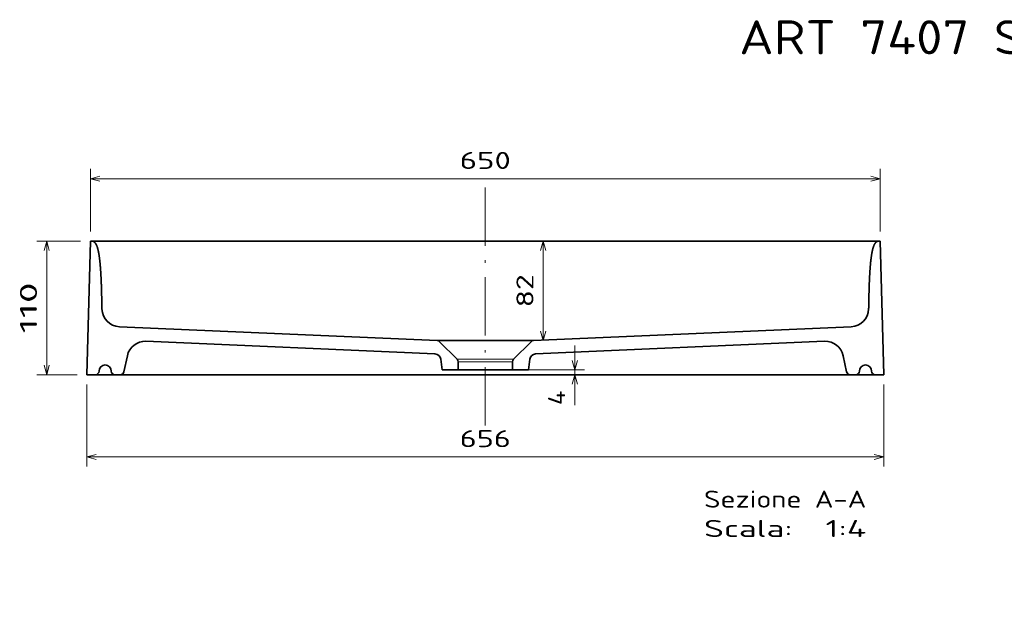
# Model space of a CAD drawing. Extents: x 13 to 406, y 22 to 273.
# Tile 4 of 7: x 13 to 216, y 150 to 273. Entities that reach past the tile are written whole.
import ezdxf
from ezdxf.enums import TextEntityAlignment as Align

# ---------------------------------------------------------------- set-up
doc = ezdxf.new("R2010")
doc.units = 0
doc.linetypes.add('DASHDOT', pattern=[18.5, 12, -3, 0.5, -3])
doc.layers.get('0').update_dxf_attribs({"lineweight": 13})
doc.styles.get("Standard").update_dxf_attribs({"font": 'isocp.shx'})
doc.dimstyles.get("Standard").update_dxf_attribs({"dimtxt": 2.5, "dimasz": 2.5, "dimexe": 1.25, "dimexo": 0.625, "dimtad": 1, "dimcen": 2.5, "dimadec": 0, "dimazin": 0, "dimtfac": 1, "dimtmove": 0, "dimatfit": 0, "dimfxl": 0, "dimarcsym": 0})

# ---------------------------------------------------------------- blocks, each defined once
blk = doc.blocks.new('*D')
at = {"color": 7, "lineweight": 13, "ltscale": 0.320794}
for p, q in [((27.96, 229.49), (27.96, 242.33)), ((190.46, 229.49), (190.46, 242.33))]:
    blk.add_line(p, q, dxfattribs=at)
at = {"color": 7, "lineweight": 13}
for p, q in [((27.96, 240.33), (190.46, 240.33)), ((350.02, 235.5), (255.02, 235.5)), ((18.98, 199.99), (18.98, 227.49)), ((121.12, 207.01), (121.12, 227.49)), ((189.18, 199.99), (125.64, 199.99)), ((27.24, 183.08), (191.18, 183.08)), ((350.74, 182.54), (254.3, 182.54)), ((104.34, 79.54), (133.44, 95.73))]:
    blk.add_line(p, q, dxfattribs=at)
at = {"color": 7, "lineweight": 13, "ltscale": 0.248865}
for p, q in [((255.02, 227.55), (255.02, 237.5)), ((350.02, 227.55), (350.02, 237.5))]:
    blk.add_line(p, q, dxfattribs=at)
at = {"color": 7, "lineweight": 13, "ltscale": 0.224483}
blk.add_line((25.96, 227.49), (16.98, 227.49), dxfattribs=at)
at = {"color": 7, "lineweight": 13, "ltscale": 0.306679}
blk.add_line((127.64, 193.72), (127.64, 205.99), dxfattribs=at)
at = {"color": 7, "lineweight": 13, "ltscale": 0.321027}
blk.add_line((116.8, 200.99), (129.64, 200.99), dxfattribs=at)
at = {"color": 7, "lineweight": 13, "ltscale": 0.206481}
blk.add_line((25.24, 199.99), (16.98, 199.99), dxfattribs=at)
at = {"color": 7, "lineweight": 13, "ltscale": 0.422747}
for p, q in [((27.24, 197.99), (27.24, 181.08)), ((191.18, 197.99), (191.18, 181.08))]:
    blk.add_line(p, q, dxfattribs=at)
at = {"color": 7, "lineweight": 13, "ltscale": 0.387649}
for p, q in [((254.3, 196.05), (254.3, 180.54)), ((350.74, 196.05), (350.74, 180.54))]:
    blk.add_line(p, q, dxfattribs=at)
at = {"color": 7, "lineweight": 13}
for points in [[(29.9, 240.84), (27.96, 240.33), (29.9, 239.81)], [(188.53, 239.81), (190.46, 240.33), (188.53, 240.84)], [(256.95, 236.02), (255.02, 235.5), (256.95, 234.99)], [(348.09, 234.99), (350.02, 235.5), (348.09, 236.02)], [(19.5, 225.56), (18.98, 227.49), (18.47, 225.56)], [(121.64, 225.56), (121.12, 227.49), (120.6, 225.56)], [(120.6, 208.94), (121.12, 207.01), (121.64, 208.94)], [(127.12, 202.92), (127.64, 200.99), (128.15, 202.92)], [(18.47, 201.93), (18.98, 199.99), (19.5, 201.93)], [(128.15, 198.06), (127.64, 199.99), (127.12, 198.06)], [(29.18, 183.6), (27.24, 183.08), (29.18, 182.57)], [(189.25, 182.57), (191.18, 183.08), (189.25, 183.6)], [(256.23, 183.06), (254.3, 182.54), (256.23, 182.03)], [(348.81, 182.03), (350.74, 182.54), (348.81, 183.06)], [(112.65, 83.58), (114.09, 84.97), (112.15, 84.48)], [(105.77, 80.93), (104.34, 79.54), (106.28, 80.03)]]:
    blk.add_lwpolyline(points, dxfattribs=at)
for s, p, p2 in [('650', (103.96, 242.33), (114.47, 242.33)), ('656', (103.96, 185.08), (114.47, 185.08))]:
    blk.add_text(s, height=3.5, dxfattribs=at).set_placement(p, p2, align=Align.FIT)
for s, rotation, p, p2 in [('380', 360, (297.26, 237.5), (307.77, 237.5)), ('82', 90, (119.12, 213.86), (119.12, 220.64)), ('110', 90, (16.98, 208.49), (16.98, 219)), ('4', 90, (125.64, 193.72), (125.64, 196.75)), ('386', 360, (297.26, 184.54), (307.77, 184.54)), ('45', 29.0911, (126.55, 94.19), (132.47, 97.48)), ('%%c', 29.0911, (123.44, 92.46), (125.68, 93.7))]:
    blk.add_text(s, height=3.5, rotation=rotation, dxfattribs=at).set_placement(p, p2, align=Align.FIT)
blk = doc.blocks.new('BLOCK56')
at = {"color": 7, "lineweight": 13}
for s, p, p2 in [('Sezione A-A', (180, -219.43), (313.59, -219.43)), ('Scala:', (180, -243.61), (252.86, -243.61)), ('  1:4', (252.86, -243.61), (313.59, -243.61))]:
    blk.add_text(s, height=14, dxfattribs=at).set_placement(p, p2, align=Align.FIT)
blk = doc.blocks.new('BLOCK57')
at = {"color": 7, "lineweight": 35}
for p, q in [((-327.88, -110), (-325, 0)), ((327.88, -110), (325, 0)), ((-39.64, -81.95), (-301.13, -70.53)), ((39.64, -81.95), (301.13, -70.53)), ((-41.41, -92.88), (-279.23, -82.5)), ((-23.2, -97.27), (-37.65, -82.82)), ((23.2, -97.27), (37.65, -82.82)), ((41.41, -92.88), (279.23, -82.5))]:
    blk.add_line(p, q, dxfattribs=at)
at = {"color": 7, "lineweight": 35, "ltscale": 0.338852}
for p, q in [((-294.56, -94.37), (-297.38, -107.62)), ((297.38, -107.62), (294.56, -94.37))]:
    blk.add_line(p, q, dxfattribs=at)
at = {"color": 7, "lineweight": 35, "ltscale": 0.220186}
for p, q in [((-35.62, -106.03), (-36.66, -97.29)), ((35.62, -106.03), (36.66, -97.29))]:
    blk.add_line(p, q, dxfattribs=at)
at = {"color": 7, "lineweight": 35, "ltscale": 0.166059}
for p, q in [((-22.32, -106.03), (-22.32, -99.39)), ((22.32, -106.03), (22.32, -99.39))]:
    blk.add_line(p, q, dxfattribs=at)
at = {"color": 7, "lineweight": 35, "ltscale": 0.175}
for p, q in [((-327.88, -110), (-320.88, -110)), ((320.88, -110), (327.88, -110))]:
    blk.add_line(p, q, dxfattribs=at)
at = {"color": 7, "lineweight": 35, "ltscale": 0.114266}
for p, q in [((-304.88, -110), (-300.31, -110)), ((300.31, -110), (304.88, -110))]:
    blk.add_line(p, q, dxfattribs=at)
at = {"color": 7, "lineweight": 35, "ltscale": 0.3325}
for p, q in [((-35.62, -106.03), (-22.32, -106.03)), ((22.32, -106.03), (35.62, -106.03))]:
    blk.add_line(p, q, dxfattribs=at)
at = {"color": 7, "lineweight": 35}
for centre, radius, start, end in [((-300.48, -55.55), 15, 181.22477, 267.5), ((300.48, -55.55), 15, 272.5, 358.77532), ((-279.89, -97.48), 15, 87.5, 168), ((-39.77, -84.95), 3, 45, 87.5), ((39.77, -84.95), 3, 92.5, 135.00001), ((279.89, -97.48), 15, 12, 92.5), ((-41.63, -97.88), 5, 6.76241, 87.50001), ((41.63, -97.88), 5, 92.5, 173.23761), ((-312.88, -107), 5, 90.00005, 179.99996), ((-312.88, -107), 5, 0.00005, 89.99996), ((-25.33, -99.39), 3, 0.00006, 45.00003), ((25.32, -99.39), 3, 135, 180), ((312.88, -107), 5, 90.00004, 179.99995), ((312.88, -107), 5, 0.00004, 89.99995), ((-320.88, -107), 3, 270.00005, 359.99996), ((-304.88, -107), 3, 180.00005, 269.99996), ((-300.31, -107), 3, 269.99999, 348), ((300.31, -107), 3, 192, 270.00001), ((304.88, -107), 3, 270.00004, 359.99995), ((320.88, -107), 3, 180.00004, 269.99995)]:
    blk.add_arc(centre, radius, start, end, dxfattribs=at)
for points, knots in [([(-315.48, -55.87), (-315.48, -55.63), (-315.49, -55.4), (-315.49, -55.18), (-315.5, -54.95), (-315.5, -54.72), (-315.5, -54.69), (-315.55, -52.59), (-315.59, -50.49), (-315.64, -48.39), (-315.69, -45.79), (-315.75, -43.2), (-315.77, -42.67), (-315.79, -41.64), (-315.82, -40.6), (-315.83, -40.1), (-315.94, -36.43), (-316.07, -32.81), (-316.21, -29.76), (-316.45, -25.52), (-316.75, -21.48), (-316.85, -20.3), (-317, -18.64), (-317.16, -17.03), (-317.21, -16.55), (-317.31, -15.62), (-317.42, -14.72), (-317.48, -14.3), (-317.58, -13.48), (-317.69, -12.68), (-317.75, -12.3), (-318, -10.62), (-318.28, -9.05), (-318.52, -7.9), (-318.83, -6.62), (-319.17, -5.48), (-319.23, -5.27), (-319.36, -4.87), (-319.49, -4.49), (-319.56, -4.31), (-319.82, -3.61), (-320.1, -2.98), (-320.32, -2.56), (-320.66, -1.99), (-321.02, -1.53), (-321.14, -1.38), (-321.39, -1.11), (-321.64, -0.88), (-321.77, -0.78), (-322.03, -0.59), (-322.3, -0.44), (-322.44, -0.37), (-322.74, -0.25), (-323.03, -0.16), (-323.19, -0.12), (-323.64, -0.04), (-324.1, 0), (-324.41, 0), (-324.72, 0), (-325, 0)], [0.167445, 0.167445, 0.167445, 0.167445, 0.167445, 0.167445, 2.156225, 2.156225, 2.156225, 2.403912, 2.403912, 2.403912, 22.470657, 22.470657, 22.470657, 27.453778, 27.453778, 27.453778, 32.48518, 32.48518, 32.48518, 63.299282, 63.299282, 63.299282, 76.347804, 76.347804, 76.347804, 82.058928, 82.058928, 82.058928, 87.355004, 87.355004, 87.355004, 92.30039, 92.30039, 92.30039, 109.737812, 109.737812, 109.737812, 113.726543, 113.726543, 113.726543, 117.645988, 117.645988, 117.645988, 129.386989, 129.386989, 129.386989, 135.37267, 135.37267, 135.37267, 141.473826, 141.473826, 141.473826, 147.942039, 147.942039, 147.942039, 155.171432, 155.171432, 155.171432, 169.048742, 169.048742, 169.048742, 169.048742, 169.048742, 169.048742]), ([(315.48, -55.87), (315.48, -55.63), (315.49, -55.4), (315.49, -55.18), (315.5, -54.95), (315.5, -54.72), (315.5, -54.69), (315.55, -52.59), (315.59, -50.49), (315.64, -48.39), (315.69, -45.79), (315.75, -43.2), (315.77, -42.67), (315.79, -41.64), (315.82, -40.6), (315.83, -40.1), (315.94, -36.43), (316.07, -32.81), (316.21, -29.76), (316.45, -25.52), (316.75, -21.48), (316.85, -20.3), (317, -18.64), (317.16, -17.03), (317.21, -16.55), (317.31, -15.62), (317.42, -14.72), (317.48, -14.3), (317.58, -13.48), (317.69, -12.68), (317.75, -12.3), (318, -10.62), (318.28, -9.05), (318.52, -7.9), (318.83, -6.62), (319.17, -5.48), (319.23, -5.27), (319.36, -4.87), (319.49, -4.49), (319.56, -4.31), (319.82, -3.61), (320.1, -2.98), (320.32, -2.56), (320.66, -1.99), (321.02, -1.53), (321.14, -1.38), (321.39, -1.11), (321.64, -0.88), (321.77, -0.78), (322.03, -0.59), (322.3, -0.44), (322.44, -0.37), (322.74, -0.25), (323.03, -0.16), (323.19, -0.12), (323.64, -0.04), (324.1, 0), (324.41, 0), (324.72, 0), (325, 0)], [0.167444, 0.167444, 0.167444, 0.167444, 0.167444, 0.167444, 2.156212, 2.156212, 2.156212, 2.403899, 2.403899, 2.403899, 22.470636, 22.470636, 22.470636, 27.453444, 27.453444, 27.453444, 32.484724, 32.484724, 32.484724, 63.298687, 63.298687, 63.298687, 76.347224, 76.347224, 76.347224, 82.058363, 82.058363, 82.058363, 87.354483, 87.354483, 87.354483, 92.299827, 92.299827, 92.299827, 109.737281, 109.737281, 109.737281, 113.72604, 113.72604, 113.72604, 117.645468, 117.645468, 117.645468, 129.3864, 129.3864, 129.3864, 135.372114, 135.372114, 135.372114, 141.473235, 141.473235, 141.473235, 147.94146, 147.94146, 147.94146, 155.170837, 155.170837, 155.170837, 169.04827, 169.04827, 169.04827, 169.04827, 169.04827, 169.04827])]:
    blk.add_open_spline(points, degree=5, knots=knots, dxfattribs=at)
blk = doc.blocks.new('BLOCK60')
at = {"color": 7, "lineweight": 13}
blk.add_text('ART 7407 SMART 65X38', height=7, dxfattribs=at).set_placement((-40, -9.71), (81.44, -9.71), align=Align.FIT)

msp = doc.modelspace()

# ---------------------------------------------------------------- linework, layer by layer
at = {"color": 7, "linetype": 'DASHDOT', "lineweight": 13}
msp.add_line((109.2139, 238.542), (109.2139, 188.2586), dxfattribs=at)
at = {"color": 7, "lineweight": 35}
for p, q in [((27.9639, 227.4943), (190.4639, 227.4943)), ((27.2438, 199.9943), (191.1841, 199.9943))]:
    msp.add_line(p, q, dxfattribs=at)
at = {"color": 7, "lineweight": 35, "ltscale": 0.495507}
msp.add_line((99.3038, 207.0071), (119.1241, 207.0071), dxfattribs=at)
at = {"color": 7, "lineweight": 13, "ltscale": 0.290046}
msp.add_line((103.413, 203.1765), (115.0149, 203.1765), dxfattribs=at)
at = {"color": 7, "lineweight": 13, "ltscale": 0.279062}
msp.add_line((103.6327, 202.6462), (114.7952, 202.6462), dxfattribs=at)
at = {"color": 7, "lineweight": 35, "ltscale": 0.279062}
msp.add_line((103.6327, 200.9856), (114.7952, 200.9856), dxfattribs=at)

# ---------------------------------------------------------------- block references
at = {"lineweight": 0}
msp.add_blockref('BLOCK60', (201.446, 275.64), dxfattribs=at)
at = {"lineweight": 0, "xscale": 0.25, "yscale": 0.25, "zscale": 0.25}
for name in ['BLOCK57', 'BLOCK56']:
    msp.add_blockref(name, (109.2139, 227.4943), dxfattribs=at)

# ---------------------------------------------------------------- dimensions: what is measured, and where the dimension line sits
at = {"color": 0, "lineweight": 0}
dim = msp.add_diameter_dim_2p(p1=(104.3368, 79.5409), p2=(114.0911, 84.9681), dimstyle='Standard', override={"dimlfac": 4}, dxfattribs=at)
dim.commit()
dim.dimension.update_dxf_attribs({"geometry": '*D', "text_midpoint": (128.9247, 93.2214), "dimtype": 163})
for base, p1, p2, angle, middle, dimtype in [((27.2438, 183.0845), (191.1841, 199.9943), (27.2438, 199.9943), 179.999046, (109.2139, 183.0845), 160), ((27.9639, 240.3261), (190.4639, 227.4943), (27.9639, 227.4943), 180, (109.2139, 240.3261), 161), ((18.9846, 199.9943), (27.9639, 227.4943), (27.2438, 199.9943), 269.998569, (18.9846, 213.7443), 160), ((121.1219, 207.0071), (190.4639, 227.4943), (119.1241, 207.0071), 269.998569, (121.1219, 217.2507), 160), ((127.6363, 199.9943), (114.7952, 200.9856), (191.1841, 199.9943), 269.998569, (127.6363, 195.2364), 160), ((255.0179, 235.504), (350.0179, 225.5494), (255.0179, 225.5494), 179.999046, (302.5179, 235.504), 160), ((350.738, 182.5434), (254.2978, 198.0494), (350.738, 198.0494), 0, (302.5179, 182.5434), 161)]:
    dim = msp.add_linear_dim(base=base, p1=p1, p2=p2, angle=angle, dimstyle='Standard', override={"dimlfac": 4}, dxfattribs=at)
    dim.commit()
    dim.dimension.update_dxf_attribs({"geometry": '*D', "text_midpoint": middle, "dimtype": dimtype})

doc.saveas('drawing.dxf')
